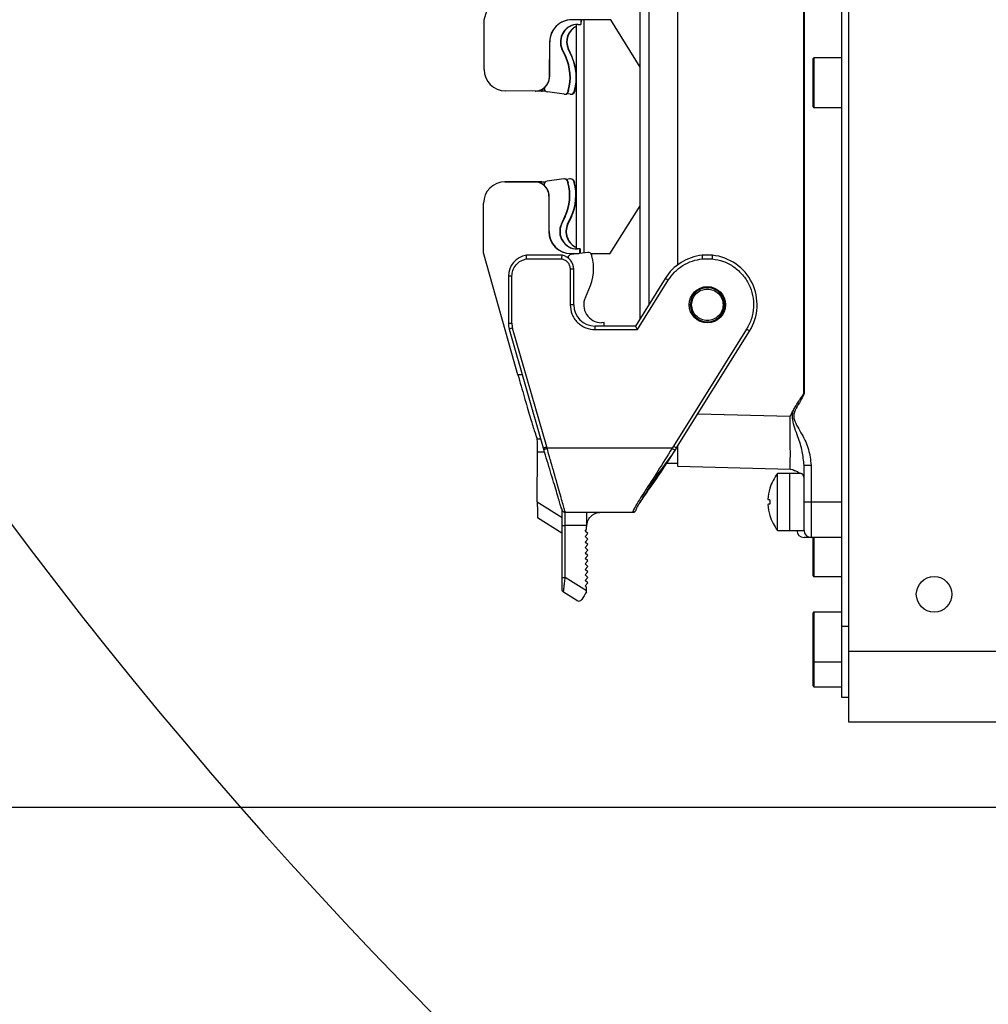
# Model space of a CAD drawing. Header units: millimetres. Extents: x 1654 to 2248, y 5204 to 5624.
# Tile 36 of 81: x 1773 to 1786, y 5423 to 5437. Entities that reach past the tile are written whole.
import ezdxf

# ---------------------------------------------------------------- set-up
doc = ezdxf.new("R2010")
doc.units = ezdxf.units.MM
doc.header["$PDSIZE"] = -1
for name, color, linetype in [('运动空间01轨迹1-1', 2, 'Continuous'), ('运动空间02尺寸标注', 3, 'Continuous'), ('运动空间05模型', 7, 'Continuous')]:
    doc.layers.add(name, color=color, linetype=linetype)
doc.styles.add('PC_TEXTSTYLE2', font='ISOCP.SHX', dxfattribs={"width": 0.707, "bigfont": 'GBCBIG.SHX'})
doc.styles.add('SLDTEXTSTYLE0', font='TXT', dxfattribs={"width": 0.7})
doc.dimstyles.new('SLDDIMSTYLE1', dxfattribs={"dimtxt": 5, "dimasz": 4.08, "dimexe": 1, "dimexo": 0.0625, "dimgap": 0.875, "dimtad": 1, "dimlfac": 10, "dimrnd": 1e-09, "dimzin": 12, "dimdsep": 46, "dimtxsty": 'SLDTEXTSTYLE0', "dimsah": 1, "dimcen": 0.09, "dimadec": 0, "dimazin": 3, "dimtfac": 1, "dimtdec": 3, "dimtofl": 0, "dimtmove": 0, "dimatfit": 3, "dimfxl": 1, "dimfrac": 2, "dimtolj": 1, "dimtzin": 12, "dimarcsym": 0})

# ---------------------------------------------------------------- blocks, each defined once
blk = doc.blocks.new('*D164')
at = {"layer": 'Defpoints', "color": 0}
for p in [(1755.398, 5468.664), (1815.68, 5468.664), (1813.43, 5425.664)]:
    blk.add_point(p, dxfattribs=at)
at = {"layer": '运动空间02尺寸标注', "color": 0, "lineweight": -2}
for p, q in [((1815.617, 5468.664), (1754.398, 5468.664)), ((1755.398, 5429.744), (1755.398, 5464.584)), ((1813.367, 5425.664), (1754.398, 5425.664))]:
    blk.add_line(p, q, dxfattribs=at)
at = {"layer": '运动空间02尺寸标注', "color": 0}
for points in [[(1756.078, 5464.584), (1754.718, 5464.584), (1755.398, 5468.664)], [(1754.718, 5429.744), (1756.078, 5429.744), (1755.398, 5425.664)]]:
    blk.add_solid(points, dxfattribs=at)
at = {"layer": '运动空间02尺寸标注', "color": 0, "insert": (1749.523, 5449.279), "char_height": 5, "attachment_point": 2, "rotation": 90, "style": 'PC_TEXTSTYLE2'}
blk.add_mtext('\\A1;430', dxfattribs=at)
blk = doc.blocks.new('*D171')
at = {"layer": 'Defpoints', "color": 0}
for p in [(1740.742, 5551.664), (1832.83, 5551.664), (1813.43, 5425.664)]:
    blk.add_point(p, dxfattribs=at)
at = {"layer": '运动空间02尺寸标注', "color": 0, "lineweight": -2}
for p, q in [((1832.767, 5551.664), (1739.742, 5551.664)), ((1740.742, 5429.744), (1740.742, 5547.584)), ((1813.367, 5425.664), (1739.742, 5425.664))]:
    blk.add_line(p, q, dxfattribs=at)
at = {"layer": '运动空间02尺寸标注', "color": 0}
for points in [[(1741.422, 5547.584), (1740.062, 5547.584), (1740.742, 5551.664)], [(1740.062, 5429.744), (1741.422, 5429.744), (1740.742, 5425.664)]]:
    blk.add_solid(points, dxfattribs=at)
at = {"layer": '运动空间02尺寸标注', "color": 0, "insert": (1737.367, 5488.664), "char_height": 5, "attachment_point": 5, "rotation": 90, "style": 'PC_TEXTSTYLE2'}
blk.add_mtext('\\A1;1260', dxfattribs=at)
blk = doc.blocks.new('*D131')
at = {"layer": 'Defpoints', "color": 0}
for p in [(1824.83, 5592.633), (1725.311, 5425.664), (1806.83, 5425.664)]:
    blk.add_point(p, dxfattribs=at)
at = {"layer": '运动空间02尺寸标注', "color": 0, "lineweight": -2}
for p, q in [((1824.767, 5592.633), (1724.311, 5592.633)), ((1725.311, 5588.553), (1725.311, 5429.744)), ((1806.768, 5425.664), (1724.311, 5425.664))]:
    blk.add_line(p, q, dxfattribs=at)
at = {"layer": '运动空间02尺寸标注', "color": 0}
for points in [[(1725.991, 5588.553), (1724.631, 5588.553), (1725.311, 5592.633)], [(1724.631, 5429.744), (1725.991, 5429.744), (1725.311, 5425.664)]]:
    blk.add_solid(points, dxfattribs=at)
at = {"layer": '运动空间02尺寸标注', "color": 0, "insert": (1721.936, 5509.148), "char_height": 5, "attachment_point": 5, "rotation": 90, "style": 'PC_TEXTSTYLE2'}
blk.add_mtext('\\A1;1669.7', dxfattribs=at)

msp = doc.modelspace()

# ---------------------------------------------------------------- linework, layer by layer
at = {"layer": '运动空间01轨迹1-1'}
for centre, radius, start, end in [((1824.829779, 5468.663585), 123.96969, 289.99999841, 179.98431917), ((1824.829775, 5468.663586), 65.233105, 115.58109229, 244.41890853), ((1766.829775, 5468.663586), 65.96969, 179.97018226, 296.88650624)]:
    msp.add_arc(centre, radius, start, end, dxfattribs=at)
at = {"layer": '运动空间05模型', "lineweight": 25}
for p, q in [((1784.229774, 5428.213586), (1784.229774, 5443.313586)), ((1784.329772, 5427.863586), (1784.329772, 5443.363586)), ((1783.698464, 5431.485572), (1783.698464, 5438.741601)), ((1783.701086, 5438.742197), (1783.701086, 5431.484976)), ((1779.20062, 5436.74809), (1779.698635, 5438.461871)), ((1781.394774, 5432.547227), (1781.394774, 5437.679947)), ((1781.514776, 5437.487907), (1781.514776, 5432.739266)), ((1781.924773, 5433.302302), (1781.924773, 5436.924871)), ((1779.198105, 5436.048655), (1779.20062, 5436.74809)), ((1780.981225, 5436.747248), (1780.430442, 5436.749228)), ((1780.557651, 5436.748771), (1780.557418, 5436.68378)), ((1780.562014, 5436.748756), (1780.561781, 5436.68378)), ((1780.599773, 5436.74862), (1780.599773, 5433.468026)), ((1781.394774, 5436.079998), (1780.981225, 5436.747248)), ((1780.499775, 5433.524214), (1780.499775, 5436.683012)), ((1780.517424, 5436.683923), (1780.557418, 5436.68378)), ((1780.561781, 5436.68378), (1780.557418, 5436.68378)), ((1780.119378, 5436.440345), (1780.117602, 5435.945348)), ((1780.121607, 5436.440345), (1780.119378, 5436.440345)), ((1780.119825, 5435.945348), (1780.121607, 5436.440345)), ((1780.343229, 5436.229936), (1780.294156, 5436.336183)), ((1780.29852, 5436.336183), (1780.294156, 5436.336183)), ((1780.29852, 5436.336183), (1780.347592, 5436.229936)), ((1780.430752, 5436.229936), (1780.381686, 5436.336183)), ((1780.386049, 5436.336183), (1780.381686, 5436.336183)), ((1780.386049, 5436.336183), (1780.435115, 5436.229936)), ((1780.347592, 5436.229936), (1780.343229, 5436.229936)), ((1780.435115, 5436.229936), (1780.430752, 5436.229936)), ((1783.829773, 5435.523587), (1783.829773, 5436.203586)), ((1784.229774, 5436.213586), (1783.839775, 5436.213586)), ((1783.839775, 5436.213586), (1783.839775, 5435.513587)), ((1780.119825, 5435.945348), (1780.117602, 5435.945348)), ((1780.047256, 5435.784078), (1780.047286, 5435.791933)), ((1779.916913, 5435.746068), (1779.49698, 5435.747579)), ((1779.925728, 5435.746068), (1779.916913, 5435.746068)), ((1780.004436, 5435.746068), (1779.936362, 5435.746314)), ((1780.004436, 5435.746068), (1780.013252, 5435.746068)), ((1780.323619, 5435.700764), (1780.090118, 5435.73441)), ((1780.330748, 5435.700253), (1780.335111, 5435.700253)), ((1780.411142, 5435.700764), (1780.361671, 5435.707892)), ((1780.378992, 5435.737138), (1780.383242, 5435.752783)), ((1780.383355, 5435.737138), (1780.378992, 5435.737138)), ((1780.383242, 5435.752783), (1780.387605, 5435.752783)), ((1780.387605, 5435.752783), (1780.383355, 5435.737138)), ((1780.418271, 5435.700253), (1780.422634, 5435.700253)), ((1780.466515, 5435.737138), (1780.470765, 5435.752783)), ((1780.470878, 5435.737138), (1780.466515, 5435.737138)), ((1780.470765, 5435.752783), (1780.475128, 5435.752783)), ((1780.475128, 5435.752783), (1780.470878, 5435.737138)), ((1783.839775, 5435.513587), (1784.229774, 5435.513587)), ((1779.492379, 5434.467587), (1779.912311, 5434.466077)), ((1779.501194, 5434.467587), (1779.492379, 5434.467587)), ((1779.921127, 5434.466077), (1779.501194, 5434.467587)), ((1779.566872, 5434.467351), (1779.579902, 5434.467587)), ((1779.579902, 5434.467587), (1779.999835, 5434.466077)), ((1779.579902, 5434.467587), (1779.588718, 5434.467587)), ((1780.00865, 5434.466077), (1779.588718, 5434.467587)), ((1779.921127, 5434.466077), (1779.912311, 5434.466077)), ((1779.999835, 5434.466077), (1780.00865, 5434.466077)), ((1780.04238, 5434.427147), (1780.042351, 5434.419292)), ((1780.319333, 5434.508472), (1780.0856, 5434.476506)), ((1780.330468, 5434.508933), (1780.326105, 5434.508933)), ((1780.406857, 5434.508472), (1780.356545, 5434.501591)), ((1780.37858, 5434.456025), (1780.374444, 5434.4717)), ((1780.374444, 5434.4717), (1780.378807, 5434.4717)), ((1780.382944, 5434.456025), (1780.37858, 5434.456025)), ((1780.378807, 5434.4717), (1780.382944, 5434.456025)), ((1780.417991, 5434.508933), (1780.413628, 5434.508933)), ((1780.466104, 5434.456025), (1780.461967, 5434.4717)), ((1780.461967, 5434.4717), (1780.46633, 5434.4717)), ((1780.470467, 5434.456025), (1780.466104, 5434.456025)), ((1780.46633, 5434.4717), (1780.470467, 5434.456025)), ((1780.111564, 5434.265359), (1780.109781, 5433.770362)), ((1780.113787, 5434.265359), (1780.111564, 5434.265359)), ((1780.112005, 5433.770362), (1780.113787, 5434.265359)), ((1779.188836, 5433.469233), (1779.191345, 5434.168667)), ((1780.969394, 5433.45727), (1781.394774, 5434.132706)), ((1780.285305, 5433.873282), (1780.335141, 5433.979172)), ((1780.339504, 5433.979172), (1780.289668, 5433.873282)), ((1780.335141, 5433.979172), (1780.339504, 5433.979172)), ((1780.372829, 5433.873282), (1780.422664, 5433.979172)), ((1780.427027, 5433.979172), (1780.377192, 5433.873282)), ((1780.422664, 5433.979172), (1780.427027, 5433.979172)), ((1780.285305, 5433.873282), (1780.289668, 5433.873282)), ((1780.372829, 5433.873282), (1780.377192, 5433.873282)), ((1780.109781, 5433.770362), (1780.112005, 5433.770362)), ((1779.674518, 5431.751914), (1779.188836, 5433.469233)), ((1780.297608, 5433.434975), (1779.79337, 5433.434975)), ((1780.418617, 5433.45925), (1780.531645, 5433.458844)), ((1780.420846, 5433.45925), (1780.418617, 5433.45925)), ((1780.420846, 5433.45925), (1780.531705, 5433.458851)), ((1780.657065, 5433.475748), (1780.422181, 5433.444089)), ((1780.546058, 5433.5238), (1780.506063, 5433.523944)), ((1780.506063, 5433.523944), (1780.510426, 5433.523944)), ((1780.550421, 5433.5238), (1780.510426, 5433.523944)), ((1780.545831, 5433.460755), (1780.546058, 5433.5238)), ((1780.546058, 5433.5238), (1780.550421, 5433.5238)), ((1780.550421, 5433.5238), (1780.550194, 5433.461343)), ((1780.969417, 5433.457301), (1780.702109, 5433.458262)), ((1780.702132, 5433.458231), (1780.969394, 5433.45727)), ((1780.714965, 5433.428278), (1780.712021, 5433.439201)), ((1782.410783, 5433.434975), (1782.268769, 5433.434975)), ((1779.797441, 5433.384976), (1780.292488, 5433.384976)), ((1782.271356, 5433.384976), (1782.408196, 5433.384976)), ((1779.539776, 5433.138587), (1779.539776, 5432.479122)), ((1779.589773, 5433.138587), (1779.539776, 5433.138587)), ((1779.589773, 5432.479122), (1779.589773, 5433.138587)), ((1780.409778, 5433.238587), (1780.409778, 5432.738587)), ((1780.459774, 5433.238587), (1780.409778, 5433.238587)), ((1780.459774, 5432.738587), (1780.459774, 5433.238587)), ((1781.746143, 5433.10953), (1781.32689, 5432.438587)), ((1781.354607, 5432.388587), (1781.788546, 5433.083034)), ((1780.623019, 5432.841796), (1780.673868, 5432.951217)), ((1780.459774, 5432.738587), (1780.409778, 5432.738587)), ((1779.539776, 5432.479122), (1779.589773, 5432.479122)), ((1780.759776, 5432.388587), (1780.759776, 5432.438587)), ((1781.32689, 5432.438587), (1780.759776, 5432.438587)), ((1780.890072, 5432.486496), (1780.850071, 5432.486442)), ((1780.890131, 5432.438587), (1780.890072, 5432.486496)), ((1779.551399, 5432.396431), (1780.031062, 5430.723651)), ((1780.078948, 5430.738021), (1779.599458, 5432.410213)), ((1780.759776, 5432.388587), (1781.354607, 5432.388587)), ((1782.891006, 5432.394139), (1781.86372, 5430.750141)), ((1781.906122, 5430.723644), (1782.933408, 5432.367643)), ((1779.736275, 5431.751692), (1779.674518, 5431.751914)), ((1782.205326, 5431.202463), (1783.505011, 5431.16843)), ((1779.945022, 5430.850992), (1779.994595, 5430.850814)), ((1779.947454, 5429.96455), (1779.949117, 5430.664945)), ((1780.048895, 5430.664586), (1779.949117, 5430.664945)), ((1780.036891, 5430.704214), (1780.031062, 5430.723651)), ((1780.084783, 5430.718587), (1780.078948, 5430.738021)), ((1781.843299, 5430.718587), (1780.084783, 5430.718587)), ((1781.86372, 5430.750141), (1781.843299, 5430.718587)), ((1781.906122, 5430.723644), (1781.885255, 5430.691395)), ((1781.924773, 5430.460066), (1781.924773, 5430.750111)), ((1781.765145, 5430.510066), (1781.924773, 5430.510066)), ((1783.505011, 5430.418687), (1781.924773, 5430.460066)), ((1783.499778, 5430.363587), (1783.327425, 5430.363587)), ((1783.327425, 5429.963586), (1783.327425, 5430.363587)), ((1783.658106, 5430.363587), (1783.499778, 5430.363587)), ((1783.499778, 5429.963586), (1783.499778, 5430.363587)), ((1783.554775, 5430.407418), (1783.548767, 5430.412642)), ((1783.554775, 5430.407418), (1783.566153, 5430.407418)), ((1783.699775, 5430.480558), (1783.799774, 5430.480558)), ((1783.699775, 5429.963586), (1783.699775, 5430.480558)), ((1783.799774, 5430.480558), (1783.799774, 5429.963586)), ((1779.947454, 5429.96455), (1780.29688, 5429.744588)), ((1783.327425, 5429.563586), (1783.327425, 5429.963586)), ((1783.499778, 5429.563586), (1783.499778, 5429.963586)), ((1783.699775, 5429.563586), (1783.699775, 5429.963586)), ((1783.699775, 5429.963586), (1783.799774, 5429.963586)), ((1783.799774, 5429.963586), (1784.229774, 5429.963586)), ((1783.799774, 5429.963586), (1783.799774, 5429.463586)), ((1780.290234, 5429.867695), (1780.284864, 5429.881367)), ((1780.340219, 5429.818587), (1781.290812, 5429.818587)), ((1780.340583, 5429.632537), (1780.340583, 5429.818587)), ((1779.95022, 5429.742667), (1780.29058, 5429.528409)), ((1780.29058, 5429.636025), (1780.29058, 5428.904474)), ((1780.640585, 5429.632537), (1780.340583, 5429.632537)), ((1780.340583, 5428.900985), (1780.340583, 5429.632537)), ((1780.620581, 5429.552734), (1780.640585, 5429.574512)), ((1780.658943, 5429.517506), (1780.620581, 5429.552734)), ((1780.640585, 5429.632537), (1780.640585, 5429.618587)), ((1780.640585, 5429.574512), (1780.640585, 5429.618587)), ((1783.327425, 5429.563586), (1783.499778, 5429.563586)), ((1783.499778, 5429.563586), (1783.699775, 5429.563586)), ((1780.620581, 5429.475734), (1780.658943, 5429.517506)), ((1780.658943, 5429.440506), (1780.620581, 5429.475734)), ((1780.620581, 5429.398733), (1780.658943, 5429.440506)), ((1780.658943, 5429.363506), (1780.620581, 5429.398733)), ((1783.799774, 5429.463586), (1783.699775, 5429.463586)), ((1784.229774, 5429.463586), (1783.799774, 5429.463586)), ((1783.829773, 5428.923586), (1783.829773, 5429.463586)), ((1783.839775, 5429.463586), (1783.839775, 5428.913586)), ((1780.620581, 5429.321733), (1780.658943, 5429.363506)), ((1780.658943, 5429.286505), (1780.620581, 5429.321733)), ((1780.620581, 5429.244733), (1780.658943, 5429.286505)), ((1780.658943, 5429.209505), (1780.620581, 5429.244733)), ((1780.620581, 5429.167734), (1780.658943, 5429.209505)), ((1780.658943, 5429.132505), (1780.620581, 5429.167734)), ((1780.620581, 5429.090734), (1780.658943, 5429.132505)), ((1780.658943, 5429.055506), (1780.620581, 5429.090734)), ((1780.620581, 5429.013734), (1780.658943, 5429.055506)), ((1780.658943, 5428.978506), (1780.620581, 5429.013734)), ((1780.620581, 5428.936733), (1780.658943, 5428.978506)), ((1780.640585, 5428.713524), (1780.340583, 5428.900985)), ((1780.658943, 5428.901505), (1780.620581, 5428.936733)), ((1780.620581, 5428.859733), (1780.658943, 5428.901505)), ((1780.658943, 5428.824505), (1780.620581, 5428.859733)), ((1783.839775, 5428.913586), (1784.229774, 5428.913586)), ((1780.505282, 5428.576185), (1780.314088, 5428.695658)), ((1780.620581, 5428.782733), (1780.658943, 5428.824505)), ((1780.640585, 5428.764367), (1780.620581, 5428.782733)), ((1780.640585, 5428.713524), (1780.640585, 5428.764367)), ((1780.640585, 5428.698352), (1780.640585, 5428.713524)), ((1783.829773, 5427.723587), (1783.829773, 5428.403586)), ((1784.229774, 5428.413586), (1783.839775, 5428.413586)), ((1783.839775, 5428.413586), (1783.839775, 5427.713586)), ((1784.229774, 5427.213587), (1784.229774, 5428.213586)), ((1784.229774, 5428.213586), (1784.329772, 5428.213586)), ((1784.329772, 5426.863587), (1784.329772, 5427.863586)), ((1784.329772, 5427.863586), (1791.229773, 5427.863586)), ((1783.829773, 5427.373587), (1783.829773, 5427.723587)), ((1783.839775, 5427.713586), (1784.229774, 5427.713586)), ((1783.839775, 5427.713586), (1783.839775, 5427.363586)), ((1783.839775, 5427.363586), (1784.229774, 5427.363586)), ((1784.329772, 5427.213587), (1784.229774, 5427.213587)), ((1791.229773, 5426.863587), (1784.329772, 5426.863587))]:
    msp.add_line(p, q, dxfattribs=at)
at = {"layer": '运动空间05模型', "lineweight": 25, "flags": 128}
for points in [[(1780.057842, 5435.753133), (1780.043459, 5435.749771), (1780.004436, 5435.746068)], [(1780.013252, 5435.746068), (1780.052275, 5435.749771), (1780.05935, 5435.751286)], [(1779.999835, 5434.466077), (1780.038834, 5434.462094), (1780.053586, 5434.458516)], [(1780.055207, 5434.460409), (1780.04765, 5434.462094), (1780.00865, 5434.466077)], [(1781.788546, 5433.083034), (1781.780273, 5433.088203), (1781.772316, 5433.093174), (1781.764985, 5433.097754), (1781.758559, 5433.10177), (1781.75329, 5433.105064), (1781.749368, 5433.107513), (1781.746954, 5433.10902), (1781.746143, 5433.10953)], [(1781.354607, 5432.388587), (1781.34979, 5432.397269), (1781.345123, 5432.405687), (1781.340748, 5432.413586), (1781.336791, 5432.420726), (1781.333375, 5432.426888), (1781.330604, 5432.431888), (1781.328559, 5432.435571), (1781.327314, 5432.437827), (1781.32689, 5432.438587)], [(1779.599458, 5432.410213), (1779.590083, 5432.407524), (1779.581064, 5432.404938), (1779.572755, 5432.402556), (1779.565472, 5432.400467), (1779.559499, 5432.398753), (1779.555053, 5432.39748), (1779.552323, 5432.396695), (1779.551399, 5432.396431)], [(1782.933408, 5432.367643), (1782.932592, 5432.368152), (1782.930184, 5432.36966), (1782.926262, 5432.372108), (1782.920987, 5432.375403), (1782.914561, 5432.379419), (1782.907236, 5432.383999), (1782.899279, 5432.388969), (1782.891006, 5432.394139)], [(1780.036891, 5430.704214), (1780.037785, 5430.704482), (1780.040491, 5430.705294), (1780.044902, 5430.706619), (1780.050856, 5430.708406), (1780.058122, 5430.710586), (1780.066413, 5430.713075), (1780.075419, 5430.715776), (1780.084783, 5430.718587)], [(1781.843299, 5430.718587), (1781.851524, 5430.713253), (1781.859434, 5430.708128), (1781.866718, 5430.703409), (1781.873089, 5430.699279), (1781.878305, 5430.695899), (1781.882161, 5430.6934), (1781.88451, 5430.691879), (1781.885255, 5430.691395)], [(1783.191634, 5429.998316), (1783.19301, 5429.998115), (1783.195001, 5429.997824), (1783.1976, 5429.997446), (1783.200819, 5429.996976), (1783.204639, 5429.996419), (1783.209062, 5429.995774), (1783.214087, 5429.995041), (1783.219707, 5429.994221)], [(1783.219707, 5429.932952), (1783.214087, 5429.932132), (1783.209062, 5429.931399), (1783.204639, 5429.930754), (1783.200819, 5429.930197), (1783.1976, 5429.929727), (1783.195001, 5429.929349), (1783.19301, 5429.929058), (1783.191634, 5429.928857)], [(1780.640585, 5428.698352), (1780.621857, 5428.668386), (1780.604172, 5428.640084), (1780.588103, 5428.614372), (1780.574185, 5428.59209)]]:
    msp.add_lwpolyline(points, dxfattribs=at)
at = {"layer": '运动空间05模型', "lineweight": 25}
for centre, radius in [((1782.339775, 5432.738586), 0.255), ((1785.529775, 5428.663586), 0.25)]:
    msp.add_circle(centre, radius, dxfattribs=at)
for centre, radius, start, end in [((1780.429353, 5436.439254), 0.309977, 89.7985583, 179.798208), ((1780.43157, 5436.439265), 0.309965, 89.7963741, 179.8003922), ((1780.516572, 5436.438925), 0.244999, 89.8008468, 204.7941137), ((1780.520935, 5436.438925), 0.244999, 89.8008468, 204.7941137), ((1780.604115, 5436.438927), 0.245013, 115.2049269, 204.7931971), ((1780.608479, 5436.438927), 0.245014, 116.3381296, 204.7930655), ((1779.707685, 5435.936387), 0.700062, 344.7952927, 24.7915758), ((1779.712049, 5435.936387), 0.700062, 344.7952927, 24.7915758), ((1779.795209, 5435.936387), 0.700062, 344.7952927, 24.7915758), ((1779.799572, 5435.936387), 0.700062, 344.7952927, 24.7915758), ((1783.839775, 5436.203586), 0.01, 90, 180), ((1779.498086, 5436.04756), 0.299984, 179.790909, 269.788718), ((1779.917616, 5435.946054), 0.199987, 269.7984791, 359.7978696), ((1779.919816, 5435.946061), 0.20001, 309.5921242, 359.7959059), ((1779.926433, 5435.946059), 0.199991, 269.7982125, 307.1715465), ((1780.097255, 5435.783897), 0.049999, 179.7918659, 261.7935332), ((1780.330749, 5435.750244), 0.049992, 261.8005736, 344.8014566), ((1780.335112, 5435.750245), 0.049992, 269.9991683, 344.8012313), ((1780.418272, 5435.750244), 0.049992, 261.8005736, 344.8014566), ((1780.422635, 5435.750245), 0.049992, 269.9991683, 344.8012313), ((1783.839775, 5435.523586), 0.01, 180, 270), ((1779.491324, 5434.167609), 0.29998, 89.7985092, 179.7977681), ((1779.911579, 5434.266092), 0.199986, 359.7902609, 89.7900793), ((1779.9204, 5434.266114), 0.199964, 52.4140347, 89.791794), ((1779.913761, 5434.266075), 0.200027, 359.795103, 49.9944705), ((1780.092368, 5434.426979), 0.049988, 97.7813139, 179.8075388), ((1780.326103, 5434.458935), 0.049998, 14.7929531, 97.7818775), ((1780.330465, 5434.458934), 0.049999, 14.7935005, 89.9968837), ((1779.701705, 5434.277281), 0.700078, 334.7972507, 14.7925343), ((1779.706069, 5434.277281), 0.700078, 334.7972507, 14.7925343), ((1780.413627, 5434.458935), 0.049998, 14.7929531, 97.7818775), ((1780.417988, 5434.458934), 0.049999, 14.7935005, 89.9968837), ((1779.789229, 5434.277281), 0.700078, 334.7972507, 14.7925343), ((1779.793592, 5434.277281), 0.700078, 334.7972507, 14.7925343), ((1780.506977, 5433.768942), 0.245, 154.7940011, 269.7862293), ((1780.51134, 5433.768942), 0.245, 154.7940011, 269.7862293), ((1780.594521, 5433.768945), 0.245018, 154.796626, 247.251147), ((1780.598885, 5433.768945), 0.245018, 154.7966767, 246.1401305), ((1780.419757, 5433.769226), 0.309978, 179.7899327, 269.7892061), ((1780.421983, 5433.769228), 0.30998, 179.7903911, 269.7898534), ((1779.839775, 5433.138586), 0.3, 98.898646, 180), ((1780.259775, 5433.238586), 0.2, 0, 79.0959313), ((1780.42886, 5433.394538), 0.05, 97.6762182, 174.7498723), ((1780.663743, 5433.426196), 0.05, 15.0762181, 97.6762104), ((1780.039057, 5433.246205), 0.7, 335.0762181, 15.0762176), ((1782.339775, 5432.738586), 0.7, 95.8221827, 148), ((1782.339775, 5432.738586), 0.7, 328, 84.1778173), ((1780.759775, 5432.738586), 0.3, 180, 270), ((1780.849736, 5432.736442), 0.25, 155.0762182, 270.0762198), ((1779.839775, 5432.479122), 0.3, 180, 196), ((1779.839775, 5432.479122), 0.25, 180, 196), ((1777.349648, 5430.718682), 2.600024, 358.8157332, 2.9169426), ((1783.839775, 5429.963586), 0.65, 142.0201276, 162.7178621), ((1783.499775, 5430.218755), 0.2, 46.3987546, 88.5), ((1783.844455, 5429.963609), 0.653743, 162.8714988, 176.9567714), ((1783.260199, 5430.200519), 0.06007, 226.8596229, 227.6184818), ((1784.019049, 5429.963586), 0.799929, 177.8052294, 182.1947706), ((1780.340216, 5429.868577), 0.04999, 181.0103885, 270.0028158), ((1781.290812, 5429.868582), 0.049995, 269.9997406, 359.1745869), ((1783.844473, 5429.963566), 0.653761, 183.0433418, 197.1282948), ((1783.839775, 5429.963586), 0.65, 197.2821379, 217.9798724), ((1783.248367, 5429.739405), 0.042675, 132.1877737, 133.2552841), ((1780.328153, 5429.814484), 0.182371, 258.1105269, 273.908042), ((1783.699775, 5429.563586), 0.1, 180, 270), ((1783.799775, 5429.563586), 0.1, 180, 270), ((1780.328144, 5429.082803), 0.182242, 258.104928, 273.913641), ((1783.839775, 5428.923586), 0.01, 180, 270), ((1780.340582, 5428.73806), 0.05, 180, 238), ((1783.839775, 5428.403586), 0.01, 90, 180), ((1783.839775, 5427.723586), 0.01, 180, 270), ((1783.839775, 5427.373586), 0.01, 180, 270)]:
    msp.add_arc(centre, radius, start, end, dxfattribs=at)
for centre, major_axis, ratio, start_param, end_param in [((1783.499775, 5431.169081), (-0.005237, 0.750394), 0.00697046, 3.14136144, 4.711472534), ((1779.950985, 5429.9785), (0.000767, 0.235834), 0.014810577, 1.630035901, 3.141640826)]:
    msp.add_ellipse(centre, major_axis=major_axis, ratio=ratio, start_param=start_param, end_param=end_param, dxfattribs=at)
for points, knots in [([(1779.797441, 5433.384976), (1779.797116, 5433.389317), (1779.796628, 5433.395844), (1779.795827, 5433.408166), (1779.795767, 5433.42022), (1779.794679, 5433.42793), (1779.793938, 5433.432034), (1779.793546, 5433.434416), (1779.793428, 5433.434791), (1779.79337, 5433.434975)], [0, 0, 0, 0, 0.166011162, 0.249559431, 0.497797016, 0.70369703, 0.74608844, 0.87535539, 1, 1, 1, 1]), ([(1780.292488, 5433.384976), (1780.292915, 5433.391528), (1780.293769, 5433.404631), (1780.295052, 5433.421157), (1780.296324, 5433.432722), (1780.29718, 5433.434224), (1780.297608, 5433.434975)], [0, 0, 0, 0, 0.249998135, 0.500006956, 0.749973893, 1, 1, 1, 1]), ([(1782.271356, 5433.384976), (1782.271098, 5433.389718), (1782.270636, 5433.398226), (1782.269945, 5433.410349), (1782.269192, 5433.422187), (1782.268853, 5433.430309), (1782.268728, 5433.434371), (1782.268755, 5433.434772), (1782.268769, 5433.434975)], [0, 0, 0, 0, 0.181209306, 0.325125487, 0.500266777, 0.742567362, 0.86950626, 1, 1, 1, 1]), ([(1782.410783, 5433.434975), (1782.410569, 5433.434224), (1782.410141, 5433.432722), (1782.409489, 5433.421157), (1782.408838, 5433.404632), (1782.40841, 5433.391528), (1782.408196, 5433.384976)], [0, 0, 0, 0, 0.250023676, 0.499995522, 0.750004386, 1, 1, 1, 1]), ([(1779.589773, 5433.138587), (1779.592572, 5433.166866), (1779.598351, 5433.225252), (1779.644851, 5433.302873), (1779.713475, 5433.36185), (1779.770042, 5433.37743), (1779.797441, 5433.384976)], [0, 0, 0, 0, 0.242177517, 0.499993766, 0.757814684, 1, 1, 1, 1]), ([(1780.292488, 5433.384976), (1780.308156, 5433.379869), (1780.340429, 5433.369349), (1780.378967, 5433.334081), (1780.404976, 5433.288779), (1780.408208, 5433.25499), (1780.409778, 5433.238587)], [0, 0, 0, 0, 0.242743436, 0.500015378, 0.757266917, 1, 1, 1, 1]), ([(1781.788546, 5433.083034), (1781.816903, 5433.12251), (1781.874361, 5433.202498), (1781.992467, 5433.293941), (1782.126382, 5433.360104), (1782.223451, 5433.376757), (1782.271356, 5433.384976)], [0, 0, 0, 0, 0.246756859, 0.4999978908, 0.7532446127, 1, 1, 1, 1]), ([(1782.408196, 5433.384976), (1782.461403, 5433.37542), (1782.569568, 5433.355994), (1782.716973, 5433.276222), (1782.840168, 5433.164438), (1782.930127, 5433.026251), (1782.983516, 5432.870245), (1782.995636, 5432.704338), (1782.96763, 5432.539088), (1782.91627, 5432.441931), (1782.891006, 5432.394139)], [0, 0, 0, 0, 0.1229770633, 0.2499998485, 0.3770216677, 0.5000002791, 0.6229776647, 0.7499993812, 0.8770205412, 1, 1, 1, 1]), ([(1782.099778, 5432.738587), (1782.103386, 5432.769999), (1782.110601, 5432.832825), (1782.166104, 5432.912715), (1782.245424, 5432.966091), (1782.339808, 5432.984834), (1782.433999, 5432.966091), (1782.513899, 5432.912715), (1782.567275, 5432.832825), (1782.586023, 5432.738587), (1782.567275, 5432.644348), (1782.513899, 5432.564458), (1782.433999, 5432.511081), (1782.339808, 5432.492339), (1782.245424, 5432.511081), (1782.166104, 5432.564458), (1782.110601, 5432.644348), (1782.103386, 5432.707174), (1782.099778, 5432.738587)], [0, 0, 0, 0, 0.062491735, 0.12498741, 0.187490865, 0.249999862, 0.312508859, 0.375012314, 0.437507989, 0.499999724, 0.562491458, 0.624987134, 0.687490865, 0.749999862, 0.812508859, 0.87501259, 0.937508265, 1, 1, 1, 1]), ([(1782.118243, 5432.738587), (1782.121567, 5432.709658), (1782.128214, 5432.6518), (1782.179328, 5432.578227), (1782.252375, 5432.529073), (1782.339295, 5432.511812), (1782.426037, 5432.529072), (1782.499619, 5432.578228), (1782.548778, 5432.651799), (1782.566035, 5432.738586), (1782.548779, 5432.825374), (1782.499619, 5432.898945), (1782.426037, 5432.948101), (1782.339295, 5432.965361), (1782.252375, 5432.9481), (1782.179329, 5432.898945), (1782.128213, 5432.825373), (1782.121567, 5432.767515), (1782.118243, 5432.738587)], [0, 0, 0, 0, 0.062490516, 0.124985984, 0.187489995, 0.249998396, 0.312511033, 0.375014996, 0.437510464, 0.500000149, 0.562489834, 0.624984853, 0.687489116, 0.750001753, 0.812510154, 0.875014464, 0.937509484, 1, 1, 1, 1]), ([(1782.257241, 5432.979493), (1782.257814, 5432.97981), (1782.262162, 5432.982214), (1782.267064, 5432.983291), (1782.27132, 5432.984225)], [0, 0, 0, 0, 0.131775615, 1, 1, 1, 1]), ([(1780.409778, 5432.738587), (1780.414476, 5432.694572), (1780.421728, 5432.626627), (1780.465305, 5432.545062), (1780.510517, 5432.489379), (1780.566218, 5432.444136), (1780.647782, 5432.400548), (1780.715762, 5432.393287), (1780.759776, 5432.388587)], [0, 0, 0, 0, 0.239440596, 0.369628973, 0.499996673, 0.630177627, 0.760553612, 1, 1, 1, 1]), ([(1779.674518, 5431.751914), (1779.704416, 5431.646857), (1779.764184, 5431.436836), (1779.845584, 5431.159285), (1779.907089, 5430.956783), (1779.938193, 5430.862233), (1779.943273, 5430.853871), (1779.945022, 5430.850992)], [0, 0, 0, 0, 0.22710834, 0.454010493, 0.675386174, 0.888244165, 1, 1, 1, 1]), ([(1783.550311, 5431.257295), (1783.559242, 5431.273698), (1783.58018, 5431.312151), (1783.613077, 5431.362748), (1783.641421, 5431.406781), (1783.660104, 5431.435481), (1783.67238, 5431.454029), (1783.680567, 5431.465957), (1783.686111, 5431.473593), (1783.689914, 5431.478456), (1783.692569, 5431.481519), (1783.694455, 5431.483415), (1783.695956, 5431.48468), (1783.697094, 5431.485389), (1783.697986, 5431.485631), (1783.698328, 5431.485589), (1783.698464, 5431.485572)], [0, 0, 0, 0, 0.205109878, 0.480847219, 0.662539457, 0.780485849, 0.857047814, 0.906886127, 0.939415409, 0.960702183, 0.974685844, 0.983923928, 0.990055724, 0.996232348, 0.998511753, 1, 1, 1, 1]), ([(1783.701086, 5431.484976), (1783.689142, 5431.460597), (1783.659482, 5431.400059), (1783.60247, 5431.309861), (1783.563432, 5431.229702), (1783.553281, 5431.16726), (1783.564325, 5431.102946), (1783.610237, 5431.015901), (1783.69071, 5430.881279), (1783.773837, 5430.705577), (1783.791154, 5430.555337), (1783.799774, 5430.480558)], [0, 0, 0, 0, 0.074800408, 0.185738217, 0.295176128, 0.316550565, 0.359174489, 0.471734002, 0.585284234, 0.793581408, 1, 1, 1, 1]), ([(1783.698464, 5431.485572), (1783.699024, 5431.485445), (1783.699898, 5431.485245), (1783.700772, 5431.485047), (1783.701086, 5431.484976)], [0, 0, 0, 0, 0.641017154, 1, 1, 1, 1]), ([(1783.505011, 5431.16843), (1783.505275, 5431.168943), (1783.520493, 5431.198504), (1783.535532, 5431.228157), (1783.550311, 5431.257295)], [0, 0, 0, 0, 0.017365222, 1, 1, 1, 1]), ([(1783.699775, 5430.480558), (1783.693536, 5430.54531), (1783.680463, 5430.680981), (1783.613772, 5430.891744), (1783.546409, 5431.055247), (1783.534738, 5431.175722), (1783.541205, 5431.220831), (1783.547875, 5431.24754), (1783.550311, 5431.257295)], [0, 0, 0, 0, 0.246167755, 0.515771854, 0.831919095, 0.897561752, 0.962587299, 1, 1, 1, 1]), ([(1780.031062, 5430.723651), (1780.03151, 5430.723789), (1780.032482, 5430.724088), (1780.039604, 5430.726233), (1780.048398, 5430.728871), (1780.057124, 5430.731484), (1780.067505, 5430.73459), (1780.075063, 5430.736856), (1780.078948, 5430.738021)], [0, 0, 0, 0, 0.198643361, 0.431054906, 0.560515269, 0.698511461, 0.845023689, 1, 1, 1, 1]), ([(1780.288422, 5429.872313), (1780.287554, 5429.87406), (1780.285378, 5429.878435), (1780.27209, 5429.924771), (1780.247882, 5430.004309), (1780.205776, 5430.146052), (1780.135229, 5430.379875), (1780.069721, 5430.595935), (1780.036891, 5430.704214)], [0, 0, 0, 0, 0.086889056, 0.217622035, 0.348422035, 0.479286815, 0.739042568, 1, 1, 1, 1]), ([(1780.340219, 5429.818587), (1780.338992, 5429.821936), (1780.33715, 5429.826966), (1780.329007, 5429.857711), (1780.317871, 5429.89802), (1780.297665, 5429.969535), (1780.266113, 5430.082191), (1780.226998, 5430.221018), (1780.192448, 5430.342314), (1780.164841, 5430.438305), (1780.148347, 5430.495731), (1780.136242, 5430.538131), (1780.126968, 5430.570334), (1780.111199, 5430.625383), (1780.096373, 5430.677694), (1780.084783, 5430.718587)], [0, 0, 0, 0, 0.125214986, 0.188049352, 0.250550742, 0.371572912, 0.500626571, 0.620126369, 0.75030817, 0.793031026, 0.840680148, 0.879386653, 0.886847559, 0.911547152, 1, 1, 1, 1]), ([(1781.843299, 5430.718587), (1781.775987, 5430.610039), (1781.641256, 5430.392772), (1781.482555, 5430.149112), (1781.380759, 5429.989726), (1781.321642, 5429.895259), (1781.29131, 5429.830823), (1781.290978, 5429.822669), (1781.290812, 5429.818587)], [0, 0, 0, 0, 0.248159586, 0.49670904, 0.621944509, 0.747606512, 0.873662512, 1, 1, 1, 1]), ([(1781.885255, 5430.691395), (1781.819007, 5430.590422), (1781.68658, 5430.38858), (1781.530741, 5430.165261), (1781.429843, 5430.019195), (1781.371238, 5429.932575), (1781.342798, 5429.878442), (1781.342298, 5429.873714), (1781.342084, 5429.871684)], [0, 0, 0, 0, 0.257815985, 0.515371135, 0.644669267, 0.773830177, 0.90292537, 1, 1, 1, 1]), ([(1781.586469, 5430.270053), (1781.586482, 5430.270076), (1781.613461, 5430.314882), (1781.685777, 5430.412254), (1781.790011, 5430.551433), (1781.854016, 5430.64549), (1781.885255, 5430.691396)], [0, 0, 0, 0, 0.000183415, 0.355821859, 0.685595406, 1, 1, 1, 1]), ([(1781.86372, 5430.750141), (1781.869279, 5430.746667), (1781.880398, 5430.739719), (1781.894422, 5430.730956), (1781.904228, 5430.724832), (1781.905491, 5430.72404), (1781.906122, 5430.723644)], [0, 0, 0, 0, 0.249995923, 0.499988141, 0.750019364, 1, 1, 1, 1]), ([(1781.76623, 5430.510066), (1781.76268, 5430.504692), (1781.740729, 5430.471463), (1781.693664, 5430.401726), (1781.627754, 5430.305485), (1781.562932, 5430.211773), (1781.509973, 5430.134871), (1781.475062, 5430.084877), (1781.459437, 5430.062047), (1781.456411, 5430.057625)], [0, 0, 0, 0, 0.031161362, 0.192662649, 0.417305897, 0.623829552, 0.807515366, 0.962725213, 1, 1, 1, 1]), ([(1783.699775, 5430.304408), (1783.695821, 5430.320443), (1783.687127, 5430.355702), (1783.668346, 5430.359138), (1783.658106, 5430.361011)], [0, 0, 0, 0, 0.454764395, 1, 1, 1, 1]), ([(1781.39872, 5429.972492), (1781.404852, 5429.979411), (1781.429269, 5430.006962), (1781.486949, 5430.111945), (1781.554508, 5430.219277), (1781.586469, 5430.270053)], [0, 0, 0, 0, 0.1501764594, 0.5979730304, 1, 1, 1, 1]), ([(1780.289752, 5429.872423), (1780.28978, 5429.866868), (1780.289828, 5429.857551), (1780.297428, 5429.840875), (1780.308513, 5429.828718), (1780.323636, 5429.820152), (1780.334771, 5429.819101), (1780.340219, 5429.818587)], [0, 0, 0, 0, 0.26187139, 0.43923684, 0.626955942, 0.817468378, 1, 1, 1, 1]), ([(1780.29058, 5429.868586), (1780.29058, 5429.865397), (1780.29058, 5429.858781), (1780.29058, 5429.80563), (1780.29058, 5429.727835), (1780.29058, 5429.665884), (1780.29058, 5429.636025)], [0, 0, 0, 0, 0.240987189, 0.499999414, 0.759012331, 1, 1, 1, 1]), ([(1780.640585, 5429.818587), (1780.640585, 5429.815846), (1780.640585, 5429.810365), (1780.640585, 5429.767969), (1780.640585, 5429.706906), (1780.640585, 5429.657327), (1780.640585, 5429.632537)], [0, 0, 0, 0, 0.249996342, 0.499997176, 0.749997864, 1, 1, 1, 1]), ([(1780.644936, 5429.640423), (1780.647276, 5429.65742), (1780.653198, 5429.700447), (1780.685845, 5429.748651), (1780.725857, 5429.783945), (1780.762488, 5429.803878), (1780.801896, 5429.816312), (1780.827836, 5429.817838), (1780.840582, 5429.818587)], [0, 0, 0, 0, 0.174065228, 0.440612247, 0.579078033, 0.720416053, 0.862617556, 1, 1, 1, 1]), ([(1781.290812, 5429.818587), (1781.296929, 5429.819242), (1781.309269, 5429.820564), (1781.324777, 5429.830596), (1781.334925, 5429.843408), (1781.340879, 5429.859191), (1781.340943, 5429.867024), (1781.340981, 5429.871769)], [0, 0, 0, 0, 0.191088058, 0.385462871, 0.568095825, 0.738388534, 1, 1, 1, 1]), ([(1780.29058, 5428.904474), (1780.29058, 5428.883917), (1780.29058, 5428.842895), (1780.29058, 5428.788513), (1780.29058, 5428.755274), (1780.29058, 5428.740161), (1780.29058, 5428.738758), (1780.29058, 5428.738061)], [0, 0, 0, 0, 0.25058962, 0.500073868, 0.749664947, 0.875651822, 1, 1, 1, 1]), ([(1780.314088, 5428.695658), (1780.314301, 5428.696472), (1780.314733, 5428.69812), (1780.317357, 5428.716192), (1780.322698, 5428.756779), (1780.3312, 5428.824214), (1780.337463, 5428.875464), (1780.340583, 5428.900985)], [0, 0, 0, 0, 0.12753838, 0.258215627, 0.509973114, 0.75596989, 1, 1, 1, 1]), ([(1780.505282, 5428.576185), (1780.505397, 5428.576113), (1780.512324, 5428.5718), (1780.528959, 5428.566587), (1780.555346, 5428.570515), (1780.568847, 5428.585977), (1780.574185, 5428.59209)], [0, 0, 0, 0, 0.005889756, 0.354321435, 0.744722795, 1, 1, 1, 1])]:
    msp.add_open_spline(points, degree=3, knots=knots, dxfattribs=at)

# ---------------------------------------------------------------- dimensions: what is measured, and where the dimension line sits
at = {"layer": '运动空间02尺寸标注'}
for base, p1, p2, picture, middle in [((1725.310707, 5425.663586), (1824.829775, 5592.633276), (1806.83015, 5425.663586), '*D131', (1721.935707, 5509.148431)), ((1740.74186, 5551.663591), (1813.429776, 5425.663586), (1832.829775, 5551.663591), '*D171', (1737.36686, 5488.663588))]:
    dim = msp.add_linear_dim(base=base, p1=p1, p2=p2, angle=90, dimstyle='SLDDIMSTYLE1', override={"dimtxsty": 'PC_TEXTSTYLE2'}, dxfattribs=at)
    dim.commit()
    dim.dimension.update_dxf_attribs({"geometry": picture, "text_midpoint": middle})
dim = msp.add_linear_dim(base=(1755.398336, 5468.663586), p1=(1813.429775, 5425.663586), p2=(1815.679775, 5468.663586), angle=90, dimstyle='SLDDIMSTYLE1', override={"dimtxsty": 'PC_TEXTSTYLE2'}, dxfattribs=at)
dim.commit()
dim.dimension.update_dxf_attribs({"geometry": '*D164', "text_midpoint": (1755.398336, 5449.279487), "dimtype": 160})

doc.saveas('drawing.dxf')
